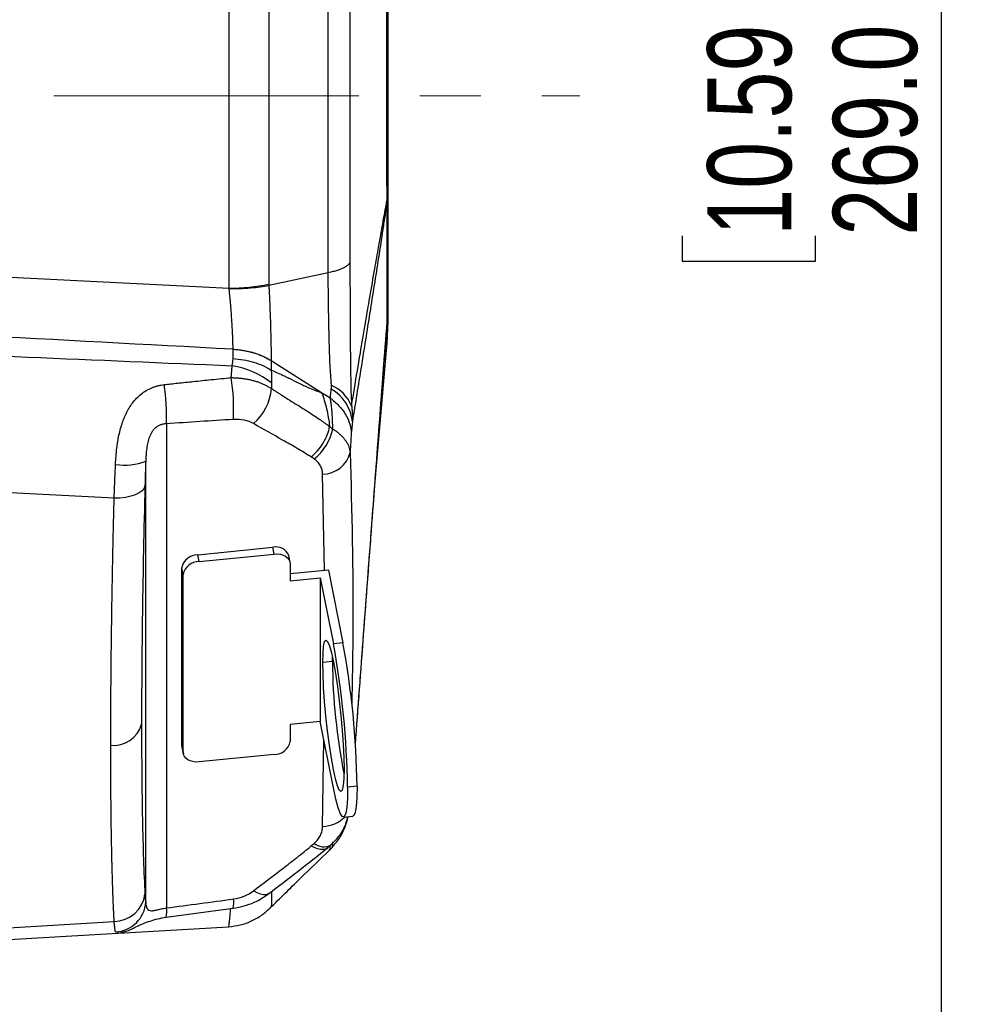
# Model space of a CAD drawing. Header units: millimetres. Extents: x 0 to 594, y 0 to 420.
# Tile 22 of 44: x 275 to 314, y 230 to 271. Entities that reach past the tile are written whole.
import ezdxf

# ---------------------------------------------------------------- set-up
doc = ezdxf.new("R2010")
doc.units = ezdxf.units.MM
doc.linetypes.add('CENTERX2', pattern=[20.32, 12.7, -2.54, 2.54, -2.54])
doc.layers.add('SLD-0', color=7, linetype='Continuous')
doc.styles.add('SLDTEXTSTYLE0', font='TXT', dxfattribs={"width": 0.75})
doc.dimstyles.new('SLDDIMSTYLE3', dxfattribs={"dimtxt": 3.5, "dimasz": 3.2, "dimexe": 0, "dimexo": 0.0625, "dimgap": 0.875, "dimtad": 1, "dimdec": 1, "dimlfac": 3, "dimrnd": 1e-09, "dimzin": 4, "dimdsep": 46, "dimtxsty": 'SLDTEXTSTYLE0', "dimsah": 1, "dimcen": 0.09, "dimadec": 0, "dimazin": 1, "dimtfac": 1, "dimtdec": 1, "dimtofl": 0, "dimtmove": 0, "dimatfit": 3, "dimfxl": 1, "dimfrac": 2, "dimtolj": 1, "dimtzin": 12, "dimarcsym": 0})

# ---------------------------------------------------------------- blocks, each defined once
blk = doc.blocks.new('_D_4')
at = {"layer": 'SLD-0', "color": 7, "transparency": 16777216}
for p, q in [((242.511, 312.357), (314.004, 312.357)), ((313.004, 312.357), (313.004, 222.687)), ((302.211, 273.341), (302.211, 274.407)), ((302.211, 274.407), (307.768, 274.407)), ((307.768, 274.407), (307.768, 273.341)), ((302.211, 261.704), (302.211, 260.637)), ((307.768, 260.637), (307.768, 261.704)), ((302.211, 260.637), (307.768, 260.637)), ((242.511, 222.687), (314.004, 222.687))]:
    blk.add_line(p, q, dxfattribs=at)
for points in [[(313.004, 312.357), (312.454, 309.157), (313.554, 309.157)], [(313.004, 222.687), (313.554, 225.887), (312.454, 225.887)]]:
    blk.add_solid(points, dxfattribs=at)
at = {"layer": 'SLD-0', "color": 7, "transparency": 16777216, "char_height": 3.5, "attachment_point": 1, "rotation": 90, "style": 'SLDTEXTSTYLE0'}
for s, insert in [('10.59', (303.256, 261.704)), ('269.0', (308.492, 261.704))]:
    blk.add_mtext(s, dxfattribs=dict(at, insert=insert))

msp = doc.modelspace()

# ---------------------------------------------------------------- linework, layer by layer
at = {"color": 7, "linetype": 'Continuous', "lineweight": 25}
for p, q in [((283.337, 259.524), (283.337, 275.525)), ((284.993, 275.413), (284.993, 259.683)), ((246.178, 261.374), (283.337, 259.524)), ((287.463, 260.159), (284.992, 259.631)), ((289.921, 258.122), (289.884, 257.641)), ((289.884, 257.641), (289.829, 256.921)), ((289.407, 251.325), (289.907, 257.091)), ((289.803, 256.559), (289.848, 257.155)), ((283.499, 256.586), (283.499, 256.977)), ((285.087, 256.501), (285.087, 256.11)), ((287.19, 255.169), (285.087, 256.501)), ((287.548, 254.942), (287.19, 255.169)), ((280.723, 253.872), (280.723, 233.72)), ((278.547, 250.775), (246.178, 252.473)), ((279.865, 233.968), (279.865, 252.322)), ((287.303, 247.766), (287.233, 251.779)), ((282.028, 248.419), (285.164, 248.731)), ((282.084, 248.139), (282.028, 248.419)), ((282.084, 248.139), (285.219, 248.451)), ((285.219, 248.451), (285.164, 248.731)), ((285.873, 248.109), (285.818, 248.389)), ((285.88, 248.045), (285.88, 247.339)), ((281.423, 247.602), (281.368, 247.882)), ((281.368, 240.483), (281.368, 247.882)), ((281.423, 240.203), (281.423, 247.602)), ((287.474, 247.783), (285.88, 247.624)), ((287.474, 247.783), (288.077, 244.749)), ((285.88, 247.339), (287.134, 247.463)), ((287.134, 247.463), (287.134, 241.477)), ((287.134, 247.463), (287.681, 244.709)), ((288.077, 244.749), (287.681, 244.709)), ((287.637, 243.973), (287.241, 243.933)), ((287.637, 243.973), (287.638, 244.16)), ((287.134, 241.477), (285.88, 241.352)), ((287.681, 238.722), (287.134, 241.477)), ((285.88, 241.352), (285.88, 240.646)), ((287.233, 237.107), (287.283, 240.728)), ((281.423, 240.203), (281.368, 240.483)), ((281.374, 240.419), (281.368, 240.483)), ((281.374, 240.419), (281.43, 240.139)), ((285.219, 240.109), (282.084, 239.797)), ((288.667, 238.791), (288.27, 238.752)), ((288.1, 237.503), (288.496, 237.543)), ((287.427, 236.214), (287.562, 236.329)), ((287.532, 236.138), (287.637, 236.249)), ((280.708, 233.331), (283.509, 233.705)), ((246.178, 231.16), (278.547, 233.159)), ((278.723, 232.671), (283.316, 232.938)), ((246.178, 230.78), (278.695, 232.67)), ((278.694, 232.695), (278.604, 232.719)), ((278.719, 232.689), (278.694, 232.695))]:
    msp.add_line(p, q, dxfattribs=at)
at = {"color": 7, "linetype": 'Continuous', "lineweight": 25, "flags": 128}
for points in [[(279.83, 251.293), (279.792, 251.188), (279.71, 251.089), (279.587, 250.999), (279.428, 250.921), (279.237, 250.858), (279.022, 250.811), (278.789, 250.784), (278.547, 250.775)], [(285.219, 248.451), (285.348, 248.455), (285.472, 248.44), (285.586, 248.408), (285.686, 248.359), (285.768, 248.296), (285.829, 248.22), (285.867, 248.136), (285.88, 248.045)], [(287.241, 243.933), (287.249, 244.327), (287.274, 244.621), (287.315, 244.804), (287.37, 244.867), (287.436, 244.81), (287.513, 244.633), (287.595, 244.345), (287.681, 243.955), (287.767, 243.479), (287.85, 242.936), (287.926, 242.346), (287.993, 241.731), (288.048, 241.116), (288.088, 240.524), (288.114, 239.978), (288.122, 239.498)], [(288.122, 239.498), (288.114, 239.104), (288.088, 238.81), (288.048, 238.628), (287.993, 238.565), (287.926, 238.622), (287.85, 238.799), (287.767, 239.087), (287.681, 239.477), (287.595, 239.952), (287.513, 240.496), (287.436, 241.086), (287.37, 241.7), (287.315, 242.316), (287.274, 242.908), (287.249, 243.454), (287.241, 243.933)], [(282.084, 239.797), (281.955, 239.793), (281.831, 239.808), (281.717, 239.84), (281.617, 239.889), (281.535, 239.952), (281.474, 240.028), (281.436, 240.112), (281.423, 240.203)], [(288.27, 238.752), (288.262, 238.277), (288.235, 237.907), (288.192, 237.652), (288.133, 237.521), (288.06, 237.517), (287.976, 237.641), (287.883, 237.889), (287.784, 238.253), (287.681, 238.722)], [(288.667, 238.791), (288.658, 238.316), (288.631, 237.946), (288.588, 237.691), (288.529, 237.56), (288.496, 237.543)], [(287.653, 236.47), (287.613, 236.386), (287.562, 236.329)], [(284.997, 234.32), (284.969, 234.3), (284.879, 234.267), (284.77, 234.264), (284.645, 234.291), (284.506, 234.349), (284.358, 234.434)]]:
    msp.add_lwpolyline(points, dxfattribs=at)
at = {"color": 7, "linetype": 'Continuous', "lineweight": 25}
for centre, radius, start, end in [((287.01, 263.189), 2.912, 359.7206, 0.2794), ((287.275, 263.164), 2.646, 0.1757, 0.766), ((283.344, 268.133), 8.609, 269.9525, 281.0407), ((289.492, 258.137), 0.429, 359.2721, 0.7279), ((289.226, 258.141), 0.695, 358.5059, 359.658), ((282.917, 252.803), 3.531, 51.7237, 81.0749), ((275.207, 254.505), 8.318, 356.8917, 8.9239), ((271.768, 254.205), 8.962, 357.8738, 8.3409), ((286.982, 254.022), 1.574, 22.3815, 66.9637), ((282.94, 255.516), 2.165, 310.9183, 355.4728), ((286.73, 253.787), 1.753, 6.1391, 60.5694), ((285.567, 254.09), 2.131, 307.9622, 348.2647), ((287.232, 252.961), 1.182, 270.052, 345.8705), ((278.973, 254.541), 2.392, 261.1397, 291.9089), ((282.019, 247.755), 0.664, 89.2635, 168.9886), ((285.3, 248.196), 0.552, 20.5182, 104.3362), ((282.075, 247.475), 0.664, 89.2635, 168.9886), ((252.856, 238.257), 35.418, 0.7996, 10.4958), ((253.252, 238.297), 35.418, 0.7996, 10.4958), ((313.219, 244.271), 25.584, 180.6672, 191.1784), ((278.523, 241.694), 1.211, 264.4181, 344.236), ((285.228, 240.773), 0.664, 269.2635, 348.9886), ((287.158, 238.558), 1.453, 272.9726, 313.83), ((287.28, 236.906), 0.642, 231.1497, 296.0049), ((278.548, 234.452), 1.292, 269.9431, 352.8802), ((282.585, 233.906), 0.946, 347.7372, 11.3532), ((278.533, 234.052), 1.335, 273.0786, 356.3887), ((279.836, 233.559), 0.902, 345.3271, 10.2296)]:
    msp.add_arc(centre, radius, start, end, dxfattribs=at)
for points, knots in [([(287.463, 260.159), (287.463, 262.563), (287.463, 265.042), (287.463, 270.002), (287.463, 272.482), (287.463, 274.885)], [0, 0, 0, 0, 0.5, 0.5, 1, 1, 1, 1]), ([(288.371, 274.46), (288.371, 274.313), (288.371, 274.166), (288.371, 273.872), (288.371, 273.432), (288.371, 272.412), (288.371, 271.545), (288.371, 269.817), (288.371, 268.673), (288.371, 266.385), (288.371, 265.241), (288.371, 262.937), (288.371, 261.777), (288.371, 260.598)], [0, 0, 0, 0, 0.03125, 0.03125, 0.0625, 0.125, 0.25, 0.25, 0.5, 0.5, 0.75, 0.75, 1, 1, 1, 1]), ([(289.917, 263.38), (289.917, 263.42), (289.916, 263.5), (289.914, 263.661), (289.911, 263.946), (289.908, 264.361), (289.907, 264.756), (289.907, 265.102), (289.907, 265.621), (289.907, 266.449), (289.907, 267.489), (289.907, 268.562), (289.907, 269.391), (289.907, 269.943), (289.907, 270.288), (289.908, 270.683), (289.911, 271.099), (289.914, 271.384), (289.916, 271.545), (289.917, 271.625), (289.917, 271.664)], [0, 0, 0, 0, 0.015618, 0.031523, 0.062896, 0.125328, 0.187663, 0.207224, 0.250206, 0.374041, 0.500001, 0.61431, 0.749782, 0.792773, 0.812333, 0.874672, 0.937106, 0.968478, 0.984382, 1, 1, 1, 1]), ([(289.944, 271.615), (289.944, 271.573), (289.944, 271.531), (289.944, 271.447), (289.944, 271.406), (289.944, 271.282), (289.944, 271.199), (289.944, 270.949), (289.944, 270.782), (289.944, 270.446), (289.944, 270.278), (289.944, 269.94), (289.944, 269.77), (289.944, 269.257), (289.944, 268.909), (289.944, 268.216), (289.944, 267.522), (289.944, 266.829), (289.944, 266.136), (289.944, 265.787), (289.944, 265.274), (289.944, 265.105), (289.944, 264.767), (289.944, 264.598), (289.944, 264.263), (289.944, 264.095), (289.944, 263.846), (289.944, 263.763), (289.944, 263.638), (289.944, 263.597), (289.944, 263.514), (289.944, 263.472), (289.944, 263.429)], [0, 0, 0, 0, 0.015625, 0.015625, 0.03125, 0.03125, 0.0625, 0.0625, 0.125, 0.125, 0.1875, 0.1875, 0.25, 0.25, 0.375, 0.375, 0.5, 0.625, 0.625, 0.75, 0.75, 0.8125, 0.8125, 0.875, 0.875, 0.9375, 0.9375, 0.96875, 0.96875, 0.984375, 0.984375, 1, 1, 1, 1]), ([(288.437, 254.621), (288.477, 254.863), (288.598, 255.594), (288.791, 256.743), (288.996, 257.956), (289.189, 259.088), (289.366, 260.112), (289.526, 261.025), (289.644, 261.688), (289.724, 262.135), (289.783, 262.461), (289.83, 262.717), (289.867, 262.916), (289.898, 263.078), (289.913, 263.159), (289.921, 263.2)], [0, 0, 0, 0, 0.08246, 0.25, 0.393833, 0.499999, 0.641027, 0.74999, 0.820188, 0.874981, 0.909434, 0.937479, 0.968736, 0.984368, 1, 1, 1, 1]), ([(289.921, 263.172), (289.891, 262.969), (289.861, 262.766), (289.8, 262.363), (289.77, 262.165), (289.68, 261.572), (289.62, 261.183), (289.439, 260.023), (289.318, 259.26), (289.077, 257.741), (288.956, 256.985), (288.715, 255.477), (288.594, 254.725), (288.473, 253.974)], [0, 0, 0, 0, 0.0625, 0.0625, 0.125, 0.125, 0.25, 0.25, 0.5, 0.5, 0.75, 0.75, 1, 1, 1, 1]), ([(289.921, 263.2), (289.92, 263.214), (289.92, 263.228), (289.919, 263.257), (289.919, 263.272), (289.918, 263.302), (289.918, 263.317), (289.918, 263.349), (289.917, 263.365), (289.917, 263.38)], [0, 0, 0, 0, 0.25, 0.25, 0.5, 0.5, 0.75, 0.75, 1, 1, 1, 1]), ([(289.921, 258.142), (289.921, 258.397), (289.921, 258.7), (289.921, 259.393), (289.921, 260.174), (289.921, 261.106), (289.921, 262.099), (289.921, 262.626), (289.921, 263.175)], [0, 0, 0, 0, 0.25, 0.25, 0.5, 0.75, 0.75, 1, 1, 1, 1]), ([(289.944, 263.429), (289.944, 262.918), (289.944, 262.434), (289.944, 261.75), (289.944, 261.528), (289.944, 261.206), (289.944, 261.101), (289.944, 260.893), (289.944, 260.791), (289.944, 260.293), (289.944, 259.934), (289.944, 259.454), (289.944, 259.303), (289.944, 259.022), (289.944, 258.891), (289.944, 258.771)], [0, 0, 0, 0, 0.25, 0.25, 0.375, 0.375, 0.4375, 0.4375, 0.5, 0.5, 0.75, 0.75, 0.875, 0.875, 1, 1, 1, 1]), ([(288.371, 260.598), (288.368, 260.59), (288.362, 260.574), (288.347, 260.55), (288.329, 260.526), (288.306, 260.5), (288.278, 260.474), (288.245, 260.448), (288.206, 260.421), (288.161, 260.394), (288.11, 260.367), (288.053, 260.34), (287.988, 260.313), (287.918, 260.286), (287.84, 260.259), (287.756, 260.233), (287.665, 260.207), (287.568, 260.183), (287.498, 260.167), (287.463, 260.159)], [0, 0, 0, 0, 0.046715, 0.095099, 0.145146, 0.196845, 0.250177, 0.305117, 0.361634, 0.419684, 0.479219, 0.54018, 0.602499, 0.666099, 0.730894, 0.796789, 0.86368, 0.931457, 1, 1, 1, 1]), ([(288.371, 260.598), (288.371, 260.548), (288.371, 260.447), (288.371, 260.296), (288.371, 260.145), (288.371, 259.993), (288.371, 259.841), (288.371, 259.689), (288.372, 259.537), (288.372, 259.386), (288.372, 259.235), (288.373, 259.085), (288.373, 258.936), (288.374, 258.787), (288.374, 258.639), (288.375, 258.493), (288.375, 258.348), (288.376, 258.204), (288.377, 258.062), (288.378, 257.922), (288.38, 257.593), (288.383, 257.086), (288.389, 256.532), (288.395, 256.103), (288.399, 255.851), (288.402, 255.662), (288.405, 255.515), (288.408, 255.359), (288.409, 255.249), (288.41, 255.199)], [0, 0, 0, 0, 0.02725, 0.054464, 0.081625, 0.108721, 0.135739, 0.162667, 0.189494, 0.216209, 0.242804, 0.269268, 0.295588, 0.32175, 0.347741, 0.373547, 0.399156, 0.424556, 0.449737, 0.474689, 0.499402, 0.625625, 0.748475, 0.807881, 0.873821, 0.89913, 0.924293, 0.965947, 1, 1, 1, 1]), ([(287.598, 255.47), (287.596, 255.498), (287.593, 255.554), (287.588, 255.641), (287.581, 255.743), (287.572, 255.861), (287.559, 256.037), (287.545, 256.267), (287.528, 256.624), (287.512, 257.11), (287.5, 257.576), (287.493, 257.938), (287.489, 258.158), (287.485, 258.386), (287.481, 258.622), (287.478, 258.864), (287.475, 259.112), (287.471, 259.366), (287.468, 259.626), (287.466, 259.892), (287.464, 260.069), (287.463, 260.159)], [0, 0, 0, 0, 0.020809, 0.04177, 0.062888, 0.094242, 0.125587, 0.185206, 0.251181, 0.364784, 0.500379, 0.543946, 0.589078, 0.635846, 0.68393, 0.733123, 0.783574, 0.835376, 0.888615, 0.943436, 1, 1, 1, 1]), ([(283.337, 259.5), (283.633, 259.498), (283.937, 259.509), (284.504, 259.554), (284.768, 259.588), (284.992, 259.631)], [0, 0, 0, 0, 0.5, 0.5, 1, 1, 1, 1]), ([(283.499, 256.978), (283.499, 257), (283.499, 257.045), (283.498, 257.115), (283.497, 257.187), (283.495, 257.263), (283.492, 257.341), (283.49, 257.422), (283.487, 257.506), (283.483, 257.592), (283.479, 257.68), (283.475, 257.77), (283.47, 257.862), (283.465, 257.957), (283.459, 258.052), (283.448, 258.223), (283.43, 258.48), (283.407, 258.763), (283.387, 258.993), (283.371, 259.163), (283.354, 259.333), (283.343, 259.444), (283.337, 259.499)], [0, 0, 0, 0, 0.033895, 0.068144, 0.102731, 0.13764, 0.172856, 0.208359, 0.244131, 0.280151, 0.316399, 0.352851, 0.389487, 0.426282, 0.463211, 0.500252, 0.621638, 0.750475, 0.810968, 0.87483, 0.937839, 1, 1, 1, 1]), ([(284.992, 259.631), (284.993, 259.606), (284.997, 259.527), (285.005, 259.364), (285.017, 259.109), (285.031, 258.768), (285.046, 258.37), (285.061, 257.938), (285.072, 257.535), (285.078, 257.237), (285.082, 257.041), (285.084, 256.908), (285.086, 256.773), (285.087, 256.636), (285.087, 256.548), (285.087, 256.503)], [0, 0, 0, 0, 0.022588, 0.071895, 0.147568, 0.249721, 0.373788, 0.49995, 0.638444, 0.750148, 0.794807, 0.841992, 0.891812, 0.944416, 1, 1, 1, 1]), ([(283.499, 256.978), (276.217, 257.364), (263.776, 258.024), (251.335, 258.717), (246.178, 259.004)], [0, 0, 0, 0, 0.585408, 1, 1, 1, 1]), ([(289.944, 258.771), (289.944, 258.61), (289.944, 258.289), (289.944, 257.982), (289.944, 257.982), (289.944, 257.983)], [0, 0, 0, 0, 0.374219, 0.748288, 1, 1, 1, 1]), ([(246.178, 257.918), (252.928, 257.615), (265.357, 257.057), (277.786, 256.531), (283.464, 256.291)], [0, 0, 0, 0, 0.5431072, 1, 1, 1, 1]), ([(288.595, 240.512), (288.825, 243.579), (289.16, 248.063), (289.603, 253.947), (289.815, 256.74), (289.921, 258.136)], [0, 0, 0, 0, 0.519719, 0.759856, 1, 1, 1, 1]), ([(289.907, 257.091), (289.907, 257.091), (289.907, 257.091), (289.907, 257.125), (289.907, 257.25), (289.907, 257.375), (289.907, 257.463), (289.908, 257.583), (289.911, 257.745), (289.914, 257.876), (289.916, 257.956), (289.917, 257.997), (289.917, 258.017)], [0, 0, 0, 0, 0.000001, 0.228619, 0.499563, 0.585546, 0.624665, 0.749343, 0.874211, 0.936956, 0.968764, 1, 1, 1, 1]), ([(289.917, 258.017), (289.917, 257.999), (289.916, 257.972), (289.916, 257.945), (289.916, 257.937)], [0, 0, 0, 0, 0.66643, 1, 1, 1, 1]), ([(289.917, 258.017), (289.917, 258.025), (289.918, 258.032), (289.918, 258.048), (289.918, 258.056), (289.919, 258.073), (289.919, 258.082), (289.92, 258.102), (289.92, 258.112), (289.921, 258.122)], [0, 0, 0, 0, 0.25, 0.25, 0.5, 0.5, 0.75, 0.75, 1, 1, 1, 1]), ([(283.499, 256.978), (283.791, 256.964), (284.08, 256.915), (284.619, 256.753), (284.869, 256.641), (285.087, 256.503)], [0, 0, 0, 0, 0.5, 0.5, 1, 1, 1, 1]), ([(283.499, 256.977), (283.532, 256.975), (283.596, 256.971), (283.692, 256.963), (283.787, 256.952), (283.881, 256.938), (283.975, 256.922), (284.067, 256.904), (284.157, 256.884), (284.246, 256.862), (284.334, 256.837), (284.419, 256.811), (284.503, 256.783), (284.584, 256.752), (284.663, 256.721), (284.74, 256.687), (284.814, 256.653), (284.886, 256.616), (284.956, 256.579), (285.023, 256.541), (285.066, 256.514), (285.087, 256.501)], [0, 0, 0, 0, 0.055125, 0.110178, 0.16512, 0.219911, 0.274514, 0.32889, 0.383003, 0.436815, 0.490293, 0.543402, 0.596111, 0.648388, 0.700205, 0.751534, 0.802348, 0.852623, 0.902337, 0.951469, 1, 1, 1, 1]), ([(283.424, 255.795), (283.426, 255.825), (283.43, 255.883), (283.436, 255.969), (283.443, 256.053), (283.45, 256.134), (283.457, 256.214), (283.462, 256.266), (283.464, 256.291)], [0, 0, 0, 0, 0.16864, 0.336533, 0.503647, 0.669949, 0.83541, 1, 1, 1, 1]), ([(283.499, 256.586), (283.791, 256.571), (284.08, 256.522), (284.619, 256.36), (284.869, 256.248), (285.087, 256.11)], [0, 0, 0, 0, 0.5, 0.5, 1, 1, 1, 1]), ([(288.595, 240.51), (288.617, 240.804), (288.696, 241.866), (288.824, 243.561), (288.966, 245.464), (289.083, 247.019), (289.185, 248.379), (289.291, 249.786), (289.409, 251.356), (289.544, 253.139), (289.674, 254.866), (289.763, 256.036), (289.803, 256.559)], [0, 0, 0, 0, 0.0547731, 0.1978207, 0.3160916, 0.4095867, 0.4878009, 0.5698605, 0.6722061, 0.7811678, 0.9023434, 1, 1, 1, 1]), ([(280.635, 255.505), (280.821, 255.525), (281.224, 255.57), (281.876, 255.639), (282.619, 255.716), (283.145, 255.768), (283.424, 255.795)], [0, 0, 0, 0, 0.200263, 0.433719, 0.700318, 1, 1, 1, 1]), ([(283.424, 255.795), (283.456, 255.795), (283.521, 255.794), (283.617, 255.79), (283.711, 255.784), (283.804, 255.776), (283.894, 255.765), (283.983, 255.752), (284.069, 255.737), (284.153, 255.721), (284.234, 255.703), (284.313, 255.683), (284.389, 255.662), (284.462, 255.64), (284.533, 255.617), (284.601, 255.592), (284.667, 255.567), (284.73, 255.541), (284.79, 255.514), (284.848, 255.487), (284.903, 255.459), (284.955, 255.431), (285.005, 255.403), (285.053, 255.374), (285.083, 255.355), (285.098, 255.346)], [0, 0, 0, 0, 0.052319, 0.104038, 0.155115, 0.205508, 0.255183, 0.304104, 0.352241, 0.399563, 0.446046, 0.491665, 0.536401, 0.580234, 0.623151, 0.665136, 0.70618, 0.746274, 0.785411, 0.823586, 0.860798, 0.897044, 0.932324, 0.966642, 1, 1, 1, 1]), ([(285.087, 256.11), (285.09, 256.076), (285.097, 256.007), (285.103, 255.902), (285.106, 255.795), (285.107, 255.686), (285.105, 255.612), (285.104, 255.575)], [0, 0, 0, 0, 0.195649, 0.393464, 0.593459, 0.79564, 1, 1, 1, 1]), ([(285.087, 256.11), (285.224, 256.054), (285.433, 255.961), (285.703, 255.832), (285.772, 255.798), (285.787, 255.791), (285.791, 255.789), (285.792, 255.788), (285.799, 255.785), (285.814, 255.778), (285.865, 255.753), (286.053, 255.661), (286.306, 255.538), (286.451, 255.468), (286.496, 255.447), (286.505, 255.443), (286.506, 255.442), (286.507, 255.442), (286.507, 255.442), (286.509, 255.441), (286.514, 255.439), (286.531, 255.431), (286.596, 255.401), (286.847, 255.289), (287.05, 255.212), (287.19, 255.169)], [0, 0, 0, 0, 0.25, 0.3125, 0.328125, 0.330078, 0.330078, 0.332031, 0.332031, 0.335937, 0.34375, 0.375, 0.5, 0.625, 0.65625, 0.664062, 0.665039, 0.665039, 0.666016, 0.666016, 0.667969, 0.671875, 0.6875, 0.75, 1, 1, 1, 1]), ([(278.604, 252.178), (278.606, 252.216), (278.61, 252.291), (278.616, 252.402), (278.624, 252.511), (278.633, 252.618), (278.648, 252.781), (278.675, 252.998), (278.734, 253.366), (278.84, 253.807), (279.032, 254.307), (279.254, 254.677), (279.477, 254.938), (279.669, 255.112), (279.88, 255.259), (280.077, 255.358), (280.241, 255.42), (280.37, 255.458), (280.501, 255.487), (280.59, 255.499), (280.635, 255.505)], [0, 0, 0, 0, 0.0261683, 0.0517629, 0.0767751, 0.1011978, 0.1250246, 0.1890759, 0.2501635, 0.3798841, 0.5000392, 0.624582, 0.6879892, 0.7492967, 0.812854, 0.8744273, 0.9064112, 0.9378724, 0.9690036, 1, 1, 1, 1]), ([(285.104, 255.575), (285.103, 255.538), (285.1, 255.463), (285.099, 255.385), (285.098, 255.346)], [0, 0, 0, 0, 0.498627, 1, 1, 1, 1]), ([(285.098, 255.346), (285.158, 255.306), (285.286, 255.223), (285.489, 255.092), (285.736, 254.935), (286.017, 254.758), (286.332, 254.562), (286.638, 254.368), (286.91, 254.192), (287.137, 254.038), (287.333, 253.9), (287.459, 253.806), (287.521, 253.76)], [0, 0, 0, 0, 0.073418, 0.156783, 0.24999, 0.374983, 0.499978, 0.634411, 0.749917, 0.836152, 0.919474, 1, 1, 1, 1]), ([(287.19, 255.169), (287.271, 254.957), (287.34, 254.732), (287.451, 254.26), (287.493, 254.013), (287.521, 253.76)], [0, 0, 0, 0, 0.5, 0.5, 1, 1, 1, 1]), ([(287.548, 254.942), (287.551, 254.97), (287.558, 255.029), (287.567, 255.111), (287.579, 255.206), (287.586, 255.27), (287.592, 255.314)], [0, 0, 0, 0, 0.233224, 0.499588, 0.66225, 1, 1, 1, 1]), ([(288.41, 255.199), (288.411, 255.193), (288.411, 255.187), (288.411, 255.175), (288.412, 255.156), (288.414, 255.114), (288.416, 255.077), (288.42, 255.004), (288.422, 254.955), (288.429, 254.81), (288.433, 254.715), (288.437, 254.621)], [0, 0, 0, 0, 0.03125, 0.03125, 0.0625, 0.125, 0.25, 0.25, 0.5, 0.5, 1, 1, 1, 1]), ([(287.599, 254.632), (287.596, 254.653), (287.589, 254.705), (287.576, 254.786), (287.562, 254.869), (287.552, 254.92), (287.548, 254.942)], [0, 0, 0, 0, 0.194827, 0.499078, 0.783186, 1, 1, 1, 1]), ([(287.548, 254.942), (287.679, 254.848), (287.801, 254.742), (288.017, 254.513), (288.111, 254.389), (288.264, 254.131), (288.323, 253.997), (288.402, 253.727), (288.423, 253.592), (288.426, 253.459)], [0, 0, 0, 0, 0.25, 0.25, 0.5, 0.5, 0.75, 0.75, 1, 1, 1, 1]), ([(287.653, 253.656), (287.653, 253.688), (287.652, 253.753), (287.65, 253.851), (287.648, 253.951), (287.644, 254.054), (287.637, 254.197), (287.625, 254.392), (287.608, 254.547), (287.599, 254.632)], [0, 0, 0, 0, 0.0937242, 0.1907147, 0.2908583, 0.3940322, 0.5001064, 0.7273149, 1, 1, 1, 1]), ([(288.437, 254.621), (288.441, 254.591), (288.45, 254.53), (288.459, 254.438), (288.467, 254.346), (288.472, 254.253), (288.475, 254.161), (288.475, 254.067), (288.474, 254.005), (288.473, 253.974)], [0, 0, 0, 0, 0.142185, 0.28459, 0.427216, 0.570064, 0.71314, 0.856449, 1, 1, 1, 1]), ([(280.723, 253.872), (280.706, 253.872), (280.671, 253.87), (280.62, 253.863), (280.57, 253.854), (280.523, 253.842), (280.452, 253.819), (280.362, 253.776), (280.259, 253.703), (280.171, 253.611), (280.073, 253.47), (279.99, 253.276), (279.928, 253.033), (279.896, 252.822), (279.879, 252.636), (279.87, 252.48), (279.867, 252.376), (279.865, 252.322)], [0, 0, 0, 0, 0.026353, 0.051945, 0.076809, 0.100978, 0.124489, 0.188434, 0.249552, 0.311668, 0.37513, 0.499995, 0.617113, 0.749926, 0.8286, 0.911903, 1, 1, 1, 1]), ([(284.358, 253.88), (284.243, 253.946), (284.113, 253.994), (283.822, 254.054), (283.67, 254.064), (283.512, 254.054)], [0, 0, 0, 0, 0.5, 0.5, 1, 1, 1, 1]), ([(286.751, 252.493), (286.561, 252.616), (286.365, 252.735), (285.968, 252.967), (285.767, 253.081), (285.162, 253.423), (284.758, 253.65), (284.358, 253.88)], [0, 0, 0, 0, 0.25, 0.25, 0.5, 0.5, 1, 1, 1, 1]), ([(286.751, 252.493), (286.839, 252.562), (286.93, 252.646), (287.101, 252.84), (287.182, 252.95), (287.322, 253.181), (287.381, 253.302), (287.472, 253.539), (287.503, 253.654), (287.52, 253.761)], [0, 0, 0, 0, 0.25, 0.25, 0.5, 0.5, 0.75, 0.75, 1, 1, 1, 1]), ([(287.653, 253.656), (287.675, 253.643), (287.718, 253.617), (287.779, 253.575), (287.836, 253.534), (287.89, 253.491), (287.941, 253.449), (287.988, 253.405), (288.032, 253.362), (288.072, 253.319), (288.11, 253.276), (288.145, 253.233), (288.194, 253.167), (288.251, 253.077), (288.305, 252.966), (288.343, 252.861), (288.368, 252.763), (288.374, 252.702), (288.378, 252.672)], [0, 0, 0, 0, 0.0491218, 0.0975062, 0.1451501, 0.1920496, 0.2382002, 0.2835973, 0.3282361, 0.3721097, 0.4152135, 0.4575435, 0.4990962, 0.610042, 0.7156581, 0.8158779, 0.9106603, 1, 1, 1, 1]), ([(288.426, 253.459), (288.417, 253.346), (288.408, 253.224), (288.396, 253.027), (288.392, 252.958), (288.384, 252.817), (288.381, 252.745), (288.378, 252.672)], [0, 0, 0, 0, 0.5, 0.5, 0.75, 0.75, 1, 1, 1, 1]), ([(288.378, 252.672), (288.443, 250.225), (288.535, 246.754), (288.465, 243.272), (288.444, 242.245)], [0, 0, 0, 0, 0.705191, 1, 1, 1, 1]), ([(278.547, 250.775), (278.548, 250.813), (278.551, 250.888), (278.555, 251.002), (278.56, 251.117), (278.564, 251.233), (278.569, 251.35), (278.574, 251.467), (278.579, 251.585), (278.584, 251.703), (278.589, 251.822), (278.594, 251.941), (278.599, 252.059), (278.602, 252.139), (278.604, 252.178)], [0, 0, 0, 0, 0.084571, 0.169033, 0.253352, 0.337491, 0.421415, 0.50509, 0.588481, 0.671553, 0.754274, 0.83661, 0.918529, 1, 1, 1, 1]), ([(287.233, 251.779), (287.231, 251.84), (287.223, 251.9), (287.193, 252.017), (287.171, 252.073), (287.112, 252.182), (287.075, 252.233), (286.987, 252.327), (286.936, 252.37), (286.878, 252.409)], [0, 0, 0, 0, 0.25, 0.25, 0.5, 0.5, 0.75, 0.75, 1, 1, 1, 1]), ([(279.83, 251.293), (279.784, 249.466), (279.748, 247.7), (279.701, 244.368), (279.689, 242.802), (279.689, 241.365)], [0, 0, 0, 0, 0.5, 0.5, 1, 1, 1, 1]), ([(288.595, 240.51), (288.617, 240.804), (288.696, 241.866), (288.824, 243.561), (288.966, 245.464), (289.083, 247.019), (289.185, 248.379), (289.291, 249.786), (289.366, 250.775), (289.407, 251.323), (289.407, 251.325)], [0, 0, 0, 0, 0.081459, 0.294195, 0.470084, 0.609127, 0.725445, 0.847481, 0.999686, 1, 1, 1, 1]), ([(278.405, 240.489), (278.405, 240.573), (278.405, 240.743), (278.406, 241.001), (278.406, 241.261), (278.407, 241.524), (278.408, 241.789), (278.41, 242.057), (278.411, 242.327), (278.413, 242.599), (278.415, 242.874), (278.417, 243.151), (278.419, 243.43), (278.422, 243.712), (278.425, 243.996), (278.428, 244.282), (278.431, 244.571), (278.435, 244.862), (278.439, 245.155), (278.443, 245.45), (278.447, 245.747), (278.451, 246.046), (278.456, 246.348), (278.461, 246.651), (278.466, 246.957), (278.472, 247.265), (278.477, 247.574), (278.483, 247.886), (278.489, 248.199), (278.496, 248.515), (278.502, 248.832), (278.509, 249.151), (278.516, 249.473), (278.523, 249.795), (278.531, 250.12), (278.539, 250.447), (278.544, 250.666), (278.547, 250.775)], [0, 0, 0, 0, 0.028309, 0.056633, 0.084973, 0.113328, 0.141699, 0.170084, 0.198486, 0.226903, 0.255335, 0.283782, 0.312245, 0.340724, 0.369218, 0.397727, 0.426252, 0.454792, 0.483348, 0.511919, 0.540505, 0.569108, 0.597725, 0.626358, 0.655007, 0.683671, 0.71235, 0.741046, 0.769756, 0.798482, 0.827224, 0.855981, 0.884754, 0.913542, 0.942346, 0.971165, 1, 1, 1, 1]), ([(279.689, 241.365), (279.689, 239.928), (279.701, 238.602), (279.748, 236.227), (279.784, 235.18), (279.83, 234.292)], [0, 0, 0, 0, 0.5, 0.5, 1, 1, 1, 1]), ([(278.547, 233.159), (278.544, 233.213), (278.539, 233.32), (278.531, 233.485), (278.523, 233.653), (278.516, 233.824), (278.509, 233.997), (278.502, 234.174), (278.496, 234.353), (278.489, 234.536), (278.483, 234.721), (278.477, 234.91), (278.472, 235.101), (278.466, 235.295), (278.461, 235.492), (278.456, 235.692), (278.451, 235.894), (278.447, 236.099), (278.443, 236.307), (278.439, 236.518), (278.435, 236.731), (278.431, 236.947), (278.428, 237.165), (278.425, 237.387), (278.422, 237.61), (278.419, 237.837), (278.417, 238.066), (278.415, 238.297), (278.413, 238.531), (278.411, 238.767), (278.41, 239.006), (278.408, 239.247), (278.407, 239.491), (278.406, 239.736), (278.406, 239.985), (278.405, 240.235), (278.405, 240.404), (278.405, 240.489)], [0, 0, 0, 0, 0.0288349, 0.0576542, 0.086458, 0.1152462, 0.144019, 0.1727761, 0.2015178, 0.2302439, 0.2589545, 0.2876496, 0.3163292, 0.3449932, 0.3736418, 0.4022749, 0.4308925, 0.4594946, 0.4880812, 0.5166524, 0.5452081, 0.5737483, 0.6022731, 0.6307824, 0.6592763, 0.6877547, 0.7162178, 0.7446653, 0.7730975, 0.8015142, 0.8299155, 0.8583014, 0.8866719, 0.915027, 0.9433667, 0.9716911, 1, 1, 1, 1]), ([(287.562, 236.329), (287.75, 236.516), (288.094, 236.859), (288.229, 237.309), (288.29, 237.514)], [0, 0, 0, 0, 0.5445585, 1, 1, 1, 1]), ([(287.619, 236.229), (287.744, 236.376), (288, 236.677), (288.177, 237.098), (288.264, 237.376), (288.289, 237.508), (288.292, 237.522)], [0, 0, 0, 0, 0.350677, 0.714258, 0.969358, 1, 1, 1, 1]), ([(288.233, 237.364), (288.223, 237.298), (288.206, 237.186), (288.141, 237.092), (288.113, 237.053)], [0, 0, 0, 0, 0.584866, 1, 1, 1, 1]), ([(286.878, 236.406), (286.936, 236.456), (286.988, 236.511), (287.076, 236.623), (287.112, 236.681), (287.171, 236.801), (287.193, 236.862), (287.223, 236.984), (287.231, 237.046), (287.233, 237.107)], [0, 0, 0, 0, 0.25, 0.25, 0.5, 0.5, 0.75, 0.75, 1, 1, 1, 1]), ([(284.358, 234.434), (284.758, 234.745), (285.163, 235.052), (285.769, 235.514), (285.97, 235.669), (286.367, 235.981), (286.564, 236.139), (286.754, 236.3)], [0, 0, 0, 0, 0.5, 0.5, 0.75, 0.75, 1, 1, 1, 1]), ([(284.997, 234.32), (285.403, 234.629), (286.234, 235.26), (287.036, 235.902), (287.446, 236.23)], [0, 0, 0, 0, 0.489138, 1, 1, 1, 1]), ([(285.044, 233.715), (285.461, 234.124), (286.288, 234.935), (287.121, 235.741), (287.534, 236.141)], [0, 0, 0, 0, 0.504463, 1, 1, 1, 1]), ([(287.428, 236.215), (287.428, 236.215), (287.395, 236.162), (287.258, 236.139), (287.03, 236.159), (286.845, 236.254), (286.754, 236.3)], [0, 0, 0, 0, 0.003077, 0.340299, 0.677462, 1, 1, 1, 1]), ([(287.509, 236.164), (287.532, 236.169), (287.575, 236.179), (287.541, 236.26), (287.525, 236.297)], [0, 0, 0, 0, 0.5270825, 1, 1, 1, 1]), ([(287.625, 236.26), (287.629, 236.257), (287.652, 236.239), (287.65, 236.347), (287.649, 236.432)], [0, 0, 0, 0, 0.214786, 1, 1, 1, 1]), ([(283.509, 233.705), (283.81, 233.769), (284.353, 233.883), (284.798, 234.185), (284.997, 234.32)], [0, 0, 0, 0, 0.55313, 1, 1, 1, 1]), ([(283.512, 234.092), (283.67, 234.114), (283.822, 234.154), (284.113, 234.271), (284.243, 234.345), (284.358, 234.434)], [0, 0, 0, 0, 0.5, 0.5, 1, 1, 1, 1]), ([(285.1, 234.4), (285.099, 234.309), (285.095, 234.004), (285.104, 233.767), (285.071, 233.763), (285.056, 233.761)], [0, 0, 0, 0, 0.176405, 0.59701, 1, 1, 1, 1]), ([(279.865, 233.968), (279.866, 233.949), (279.868, 233.913), (279.873, 233.862), (279.88, 233.816), (279.889, 233.775), (279.9, 233.738), (279.913, 233.707), (279.929, 233.679), (279.947, 233.656), (279.968, 233.638), (280.011, 233.612), (280.09, 233.596), (280.22, 233.613), (280.334, 233.638), (280.418, 233.657), (280.511, 233.678), (280.614, 233.7), (280.686, 233.713), (280.723, 233.72)], [0, 0, 0, 0, 0.059856, 0.117353, 0.172536, 0.225458, 0.276174, 0.324752, 0.371266, 0.4158, 0.458453, 0.499334, 0.63004, 0.749686, 0.795287, 0.842667, 0.892309, 0.944634, 1, 1, 1, 1]), ([(283.315, 232.938), (283.478, 232.956), (283.807, 232.993), (284.277, 233.165), (284.713, 233.41), (284.955, 233.636), (285.075, 233.747)], [0, 0, 0, 0, 0.248009, 0.500254, 0.752369, 1, 1, 1, 1]), ([(283.316, 232.939), (283.316, 232.939), (283.32, 232.918), (283.333, 232.99), (283.355, 233.169), (283.376, 233.41), (283.394, 233.621), (283.4, 233.691)], [0, 0, 0, 0, 0.008328, 0.292154, 0.577228, 0.860651, 1, 1, 1, 1]), ([(278.697, 232.665), (278.828, 232.692), (279.101, 232.748), (279.491, 232.949), (279.933, 233.143), (280.36, 233.274), (280.592, 233.312), (280.708, 233.331)], [0, 0, 0, 0, 0.236904, 0.492829, 0.747938, 0.873746, 1, 1, 1, 1]), ([(278.604, 232.719), (278.602, 232.726), (278.599, 232.74), (278.593, 232.766), (278.587, 232.795), (278.582, 232.828), (278.577, 232.865), (278.571, 232.905), (278.566, 232.949), (278.561, 232.996), (278.556, 233.047), (278.551, 233.101), (278.548, 233.14), (278.547, 233.159)], [0, 0, 0, 0, 0.0889, 0.17833, 0.268249, 0.358616, 0.449387, 0.540518, 0.631965, 0.723682, 0.815624, 0.907746, 1, 1, 1, 1])]:
    msp.add_open_spline(points, degree=3, knots=knots, dxfattribs=at)
for points in [[(289.944, 263.429), (289.944, 263.357), (289.937, 263.282), (289.921, 263.204)], [(289.944, 263.429), (289.944, 263.345), (289.937, 263.261), (289.921, 263.175)], [(289.921, 263.2), (289.921, 263.201), (289.921, 263.202), (289.921, 263.204)], [(289.921, 263.175), (289.921, 263.174), (289.921, 263.173), (289.921, 263.172)], [(283.337, 259.499), (283.338, 259.508), (283.337, 259.516), (283.337, 259.524)], [(284.993, 259.683), (284.993, 259.666), (284.993, 259.649), (284.992, 259.631)], [(289.944, 258.771), (289.944, 258.561), (289.937, 258.351), (289.921, 258.142)], [(289.944, 258.771), (289.944, 258.557), (289.937, 258.343), (289.921, 258.132)], [(289.907, 257.091), (289.918, 257.235), (289.94, 257.522), (289.943, 257.811), (289.944, 257.955)], [(289.921, 258.136), (289.921, 258.138), (289.921, 258.14), (289.921, 258.142)], [(289.921, 258.132), (289.921, 258.128), (289.921, 258.125), (289.921, 258.122)], [(283.499, 256.977), (283.499, 256.977), (283.499, 256.978), (283.499, 256.978)], [(283.464, 256.291), (283.487, 256.388), (283.499, 256.486), (283.499, 256.586)], [(285.087, 256.503), (285.087, 256.502), (285.087, 256.501), (285.087, 256.501)], [(287.592, 255.314), (287.597, 255.363), (287.6, 255.414), (287.598, 255.47)], [(283.512, 254.054), (282.583, 253.998), (281.653, 253.937), (280.723, 253.872)], [(287.521, 253.76), (287.565, 253.725), (287.61, 253.691), (287.653, 253.656)], [(288.473, 253.974), (288.458, 253.795), (288.442, 253.624), (288.426, 253.459)], [(279.865, 252.322), (279.85, 251.963), (279.838, 251.62), (279.83, 251.293)], [(286.878, 252.409), (286.836, 252.437), (286.793, 252.465), (286.751, 252.493)], [(286.754, 236.3), (286.795, 236.335), (286.837, 236.37), (286.878, 236.406)], [(279.83, 234.292), (279.838, 234.132), (279.85, 234.025), (279.865, 233.968)], [(280.723, 233.72), (281.653, 233.84), (282.583, 233.964), (283.512, 234.092)]]:
    msp.add_open_spline(points, degree=3, dxfattribs=at)
at = {"layer": 'SLD-0', "color": 7, "linetype": 'CENTERX2', "lineweight": 18}
msp.add_line((235.4, 267.522), (297.948, 267.522), dxfattribs=at)

# ---------------------------------------------------------------- dimensions: what is measured, and where the dimension line sits
at = {"layer": 'SLD-0', "color": 7}
dim = msp.add_linear_dim(base=(313.004, 222.687), p1=(241.511, 312.357), p2=(241.511, 222.687), angle=90, dimstyle='SLDDIMSTYLE3', dxfattribs=at)
dim.commit()
dim.dimension.update_dxf_attribs({"geometry": '_D_4', "text_midpoint": (313.004, 267.522), "dimtype": 160})

doc.saveas('drawing.dxf')
